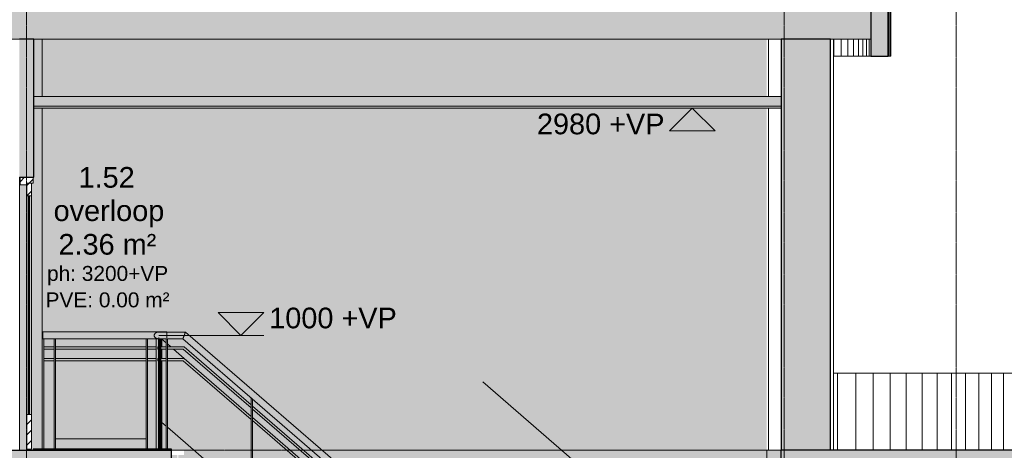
# Model space of a CAD drawing. Header units: millimetres. Extents: x -85630 to 257083, y -5697 to 14715.
# Tile 91 of 93: x 216340 to 224919, y 3990 to 7739. Entities that reach past the tile are written whole.
import ezdxf

# ---------------------------------------------------------------- set-up
doc = ezdxf.new("R2010")
doc.units = ezdxf.units.MM
doc.linetypes.add('Hidden', pattern=[7.14375, 4.7625, -2.38125])
doc.linetypes.add('THO_stramienlijn', pattern=[20, 17, -1.5, 0, -1.5])
for name, color, linetype, lineweight in [('A-AREA-IDEN', 7, 'Continuous', 13), ('A-CLNG', 7, 'Continuous', 13), ('A-CLNG-PATT', 7, 'Continuous', 13), ('A-DOOR', 7, 'Continuous', 13), ('A-FLOR', 7, 'Continuous', 18), ('A-FLOR-HRAL', 7, 'Continuous', 13), ('A-FLOR-LEVL', 7, 'Continuous', 13), ('A-FLOR-PATT', 7, 'Continuous', 25), ('A-GENM', 7, 'Continuous', 13), ('A-ROOF', 7, 'Continuous', 13), ('A-ROOF-PATT', 7, 'Continuous', 18), ('A-WALL-PATT', 7, 'Continuous', 25), ('G-ANNO-DIMS', 7, 'Continuous', 13), ('I-WALL', 7, 'Continuous', 18), ('S-COLS', 7, 'Continuous', 13), ('S-GRID', 7, 'Continuous', 13), ('S-STRS', 7, 'Continuous', 13)]:
    doc.layers.add(name, color=color, linetype=linetype, lineweight=lineweight)
doc.layers.add('A-DETL', color=7, linetype='Continuous', lineweight=13, true_color=0x00a600)
doc.styles.add('Arial_1', font='arial.ttf', dxfattribs={"height": 180})
doc.styles.add('Arial_3', font='arial.ttf', dxfattribs={"height": 130})
pattern_1 = [(45, (19207.564, -375.99), (-45.25483, 45.25483), [])]

# ---------------------------------------------------------------- blocks, each defined once
blk = doc.blocks.new('FP_140-01 doorsnede EE _plotview_')
at = {"layer": 'A-WALL-PATT', "color": 8, "lineweight": 13, "true_color": 0x808080}
for p, q in [((70165, 7070), (70165, 7570)), ((70165, 3990), (70165, 6970))]:
    blk.add_line(p, q, dxfattribs=at)
blk = doc.blocks.new('FP_141-01 doorsnede EE _plotview_')
at = {"layer": 'I-WALL'}
blk.add_line((70729.6, 3990), (70729.6, 7570), dxfattribs=at)
blk = doc.blocks.new('FP_145-01 doorsnede EE _plotview_')
at = {"layer": 'A-WALL-PATT', "color": 252, "lineweight": 13, "true_color": 0x858482}
for p, q in [((70766.6, 3990), (70766.6, 4660)), ((70923.7, 3990), (70923.7, 4660)), ((71075.8, 3990), (71075.8, 4660)), ((71222.8, 3990), (71222.8, 4660)), ((71364.8, 3990), (71364.8, 4660)), ((71501.6, 3990), (71501.6, 4660)), ((71633.2, 3990), (71633.2, 4660)), ((71759.5, 3990), (71759.5, 4660)), ((71880.5, 3990), (71880.5, 4660)), ((71996.2, 3990), (71996.2, 4660)), ((72106.5, 3990), (72106.5, 4660)), ((72211.3, 3990), (72211.3, 4660)), ((72310.7, 3990), (72310.7, 4660)), ((72404.5, 3990), (72404.5, 4660)), ((72492.8, 3990), (72492.8, 4660)), ((72575.6, 3990), (72575.6, 4660)), ((72652.7, 3990), (72652.7, 4660)), ((72724.2, 3990), (72724.2, 4660)), ((72790, 3990), (72790, 4660)), ((72850.1, 3990), (72850.1, 4660)), ((72904.5, 3990), (72904.5, 4660)), ((72953.2, 3990), (72953.2, 4660)), ((72996.1, 3990), (72996.1, 4660)), ((73033.2, 3990), (73033.2, 4660)), ((73064.6, 3990), (73064.6, 4660)), ((73090.2, 3990), (73090.2, 4660)), ((73109.9, 3990), (73109.9, 4660))]:
    blk.add_line(p, q, dxfattribs=at)
blk = doc.blocks.new('FP_148-01 doorsnede EE _plotview_')
at = {"layer": 'A-WALL-PATT', "color": 252, "lineweight": 13, "true_color": 0x858482}
for p, q in [((71215.3, 7420), (71215.3, 8520)), ((71226.3, 7420), (71226.3, 8520)), ((71230.7, 7420), (71230.7, 8520))]:
    blk.add_line(p, q, dxfattribs=at)
at = {"layer": 'I-WALL'}
blk.add_line((71229.6, 7420), (71229.6, 8520), dxfattribs=at)
blk = doc.blocks.new('FP_149-01 doorsnede EE _plotview_')
at = {"layer": 'A-WALL-PATT', "color": 252, "lineweight": 13, "true_color": 0x858482}
for p, q in [((70733.5, 7420), (70733.5, 7570)), ((70797.3, 7420), (70797.3, 7570)), ((70854.5, 7420), (70854.5, 7570)), ((70905, 7420), (70905, 7570)), ((70949, 7420), (70949, 7570)), ((70986.2, 7420), (70986.2, 7570)), ((71016.8, 7420), (71016.8, 7570)), ((71040.7, 7420), (71040.7, 7570))]:
    blk.add_line(p, q, dxfattribs=at)
blk = doc.blocks.new('NLRS_32_DO_WPB_binnen deurkozijn hout_gen_tho - dubbele deur met glas-2297752-01 doorsnede EE _plotview_')
at = {"layer": 'A-GENM'}
h = blk.add_hatch(dxfattribs=at)
h.set_pattern_fill('FP_20', color=256, style=0, pattern_type=2)
h.set_pattern_definition(pattern_1)
h.paths.add_polyline_path([(63702.635701, 6300), (63702.635701, 6317), (63756.635701, 6317), (63756.635701, 6367), (63642.635701, 6367), (63642.635701, 6300)])
at = {"layer": 'A-DOOR'}
for p, q in [((63756.635701, 6367), (63642.635701, 6367)), ((63642.635701, 6367), (63642.635701, 6300)), ((63756.635701, 6317), (63756.635701, 6367)), ((63642.635701, 6300), (63702.635701, 6300)), ((63702.635701, 6317), (63756.635701, 6317)), ((63702.635701, 6300), (63702.635701, 6317))]:
    blk.add_line(p, q, dxfattribs=at)
blk = doc.blocks.new('NLRS_32_DO_UN_deur_gen_tho - deur met glasvlak_ linksdraaiend-2297763-01 doorsnede EE _plotview_')
at = {"layer": 'A-GENM'}
h = blk.add_hatch(dxfattribs=at)
h.set_pattern_fill('FP_20', color=256, style=0, pattern_type=2)
h.set_pattern_definition(pattern_1)
h.paths.add_polyline_path([(63702.6, 4000), (63742.6, 4000), (63742.6, 4300), (63702.6, 4300)])
h.paths.add_polyline_path([(63702.6, 6205), (63742.6, 6205), (63742.6, 6315), (63702.6, 6315)])
at = {"layer": 'A-GENM', "true_color": 0xfafafa}
h = blk.add_hatch(color=7, dxfattribs=at)
h.paths.add_polyline_path([(63725.6, 4300), (63742.6, 4300), (63742.6, 6205), (63725.6, 6205), (63725.6, 4505)])
h.paths.add_polyline_path([(63702.6, 4300), (63715.6, 4300), (63715.6, 6205), (63702.6, 6205), (63702.6, 4505)])
at = {"layer": 'A-GENM', "lineweight": 18}
for p, q in [((63702.6, 6315), (63702.6, 6205)), ((63742.6, 6315), (63702.6, 6315)), ((63742.6, 6205), (63742.6, 6315)), ((63702.6, 6205), (63742.6, 6205)), ((63702.6, 4300), (63702.6, 4000)), ((63742.6, 4300), (63702.6, 4300)), ((63742.6, 4000), (63742.6, 4300)), ((63702.6, 4000), (63742.6, 4000))]:
    blk.add_line(p, q, dxfattribs=at)
at = {"layer": 'A-GENM'}
for p, q in [((63702.6, 4300), (63702.6, 6205)), ((63702.6, 6178.1), (63702.6, 5351)), ((63742.6, 4300), (63742.6, 6205)), ((63742.6, 6178.1), (63742.6, 5351)), ((63702.6, 4964), (63702.6, 4300)), ((63742.6, 4964), (63742.6, 4300))]:
    blk.add_line(p, q, dxfattribs=at)
blk = doc.blocks.new('NLRS_32_DO_UN_glasvlakvulling_gen_tho - enkelglas-2297768-01 doorsnede EE _plotview_')
at = {"layer": 'A-GENM', "true_color": 0xd7e6e6}
blk.add_hatch(color=254, dxfattribs=at).paths.add_polyline_path([(63715.6, 4300), (63725.6, 4300), (63725.6, 6205), (63715.6, 6205), (63715.6, 4505)])
at = {"layer": 'A-GENM', "lineweight": 18}
for p, q in [((63725.6, 6205), (63715.6, 6205)), ((63715.6, 6205), (63715.6, 4300)), ((63725.6, 4300), (63725.6, 6205)), ((63715.6, 4300), (63725.6, 4300))]:
    blk.add_line(p, q, dxfattribs=at)
blk = doc.blocks.new('NLRS_28_SCO_UN_koker_gen_bcb - K200_200_12_5-V173-01 doorsnede EE _plotview_')
at = {"layer": 'S-COLS', "linetype": 'Hidden', "true_color": 0x7186a5}
h = blk.add_hatch(color=252, dxfattribs=at)
h.paths.add_polyline_path([(63756.635701, 3990), (63756.635701, 4000), (63837.135701, 4000), (63837.135701, 6970), (63762.135701, 6970), (63762.135701, 6367), (63756.635701, 6367), (63756.635701, 6317), (63702.635701, 6317), (63702.635701, 6315), (63742.635701, 6315), (63742.635701, 4000), (63702.635701, 4000), (63702.635701, 6300), (63642.635701, 6300), (63642.635701, 6367), (63637.135701, 6367), (63637.135701, 3990), (63742.635701, 3990)])
h.paths.add_polyline_path([(63762.135701, 7070), (63837.135701, 7070), (63837.135701, 7570), (63762.135701, 7570)])
at = {"layer": 'S-COLS'}
for p, q in [((63837.135701, 7570), (63837.135701, 7070)), ((63837.135701, 6970), (63837.135701, 4000)), ((63637.135701, 6367), (63637.135701, 3990))]:
    blk.add_line(p, q, dxfattribs=at)
blk = doc.blocks.new('Railing - 50x12mm-V188-01 doorsnede EE _plotview_')
at = {"layer": 'A-FLOR-HRAL', "true_color": 0xbdbbb9}
blk.add_hatch(color=9, dxfattribs=at).paths.add_polyline_path([(64856.8, 4000), (64868.8, 4000), (64868.8, 4959.5), (64856.8, 4959.5), (64856.8, 4505)])
at = {"layer": 'A-FLOR-HRAL'}
for p, q in [((64868.8, 4959.5), (64856.8, 4959.5)), ((64856.8, 4959.5), (64856.8, 4000)), ((64868.8, 4000), (64868.8, 4959.5))]:
    blk.add_line(p, q, dxfattribs=at)
blk = doc.blocks.new('Railing - 800mm-2432140-01 doorsnede EE _plotview_')
at = {"layer": 'A-FLOR-HRAL', "true_color": 0xd7e6e6}
h = blk.add_hatch(color=254, dxfattribs=at)
h.paths.add_polyline_path([(65656.8, 3559.3), (65656.8, 4258.8), (65065.3, 4769.5), (64926.8, 4769.5), (64926.8, 4189.7), (65518.9, 3678.4)])
h.paths.add_polyline_path([(64914.8, 4200), (64914.8, 4769.5), (64877.8, 4769.5), (64877.8, 4232)])
h.paths.add_polyline_path([(65065.3, 4789.5), (65072.8, 4789.5), (64980.1, 4869.5), (64926.8, 4869.5), (64926.8, 4789.5), (65019.9, 4789.5)])
h.paths.add_polyline_path([(64914.8, 4790), (64914.8, 4869.5), (64877.8, 4869.5), (64877.8, 4790)])
h.paths.add_polyline_path([(64957, 4889.5), (64926.8, 4915.6), (64926.8, 4889.5)])
h.paths.add_polyline_path([(64914.8, 4890), (64914.8, 4925.9), (64877.8, 4957.9), (64877.8, 4890)])
at = {"layer": 'A-FLOR-HRAL'}
for p, q in [((64914.8, 4925.9), (64877.8, 4957.9)), ((64957, 4889.5), (64926.8, 4915.6)), ((65072.8, 4789.5), (64980.1, 4869.5)), ((64877.8, 4232), (64914.8, 4200)), ((64926.8, 4189.7), (65656.8, 3559.3))]:
    blk.add_line(p, q, dxfattribs=at)
blk = doc.blocks.new('Railing - 50x12mm-2432138-01 doorsnede EE _plotview_')
at = {"layer": 'A-FLOR-HRAL', "true_color": 0xbdbbb9}
blk.add_hatch(color=9, dxfattribs=at).paths.add_polyline_path([(65668.8, 3419.6), (65668.8, 4435.2), (65656.8, 4445.6), (65656.8, 3419.6)])
at = {"layer": 'A-FLOR-HRAL'}
for p, q in [((65668.8, 4435.2), (65656.8, 4445.6)), ((65656.8, 4445.6), (65656.8, 3419.6)), ((65668.8, 3419.6), (65668.8, 4435.2))]:
    blk.add_line(p, q, dxfattribs=at)
blk = doc.blocks.new('Railing - 800mm-2432136-01 doorsnede EE _plotview_')
at = {"layer": 'A-FLOR-HRAL', "true_color": 0xd7e6e6}
blk.add_hatch(color=254, dxfattribs=at).paths.add_polyline_path([(66456.8, 2799.4), (66456.8, 3568), (65668.8, 4248.4), (65668.8, 3479.8), (66392.8, 2854.7)])
at = {"layer": 'A-FLOR-HRAL'}
blk.add_line((65668.8, 3479.8), (66456.8, 2799.4), dxfattribs=at)
blk = doc.blocks.new('Railing - Railing-2373482-01 doorsnede EE _plotview_')
at = {"layer": 'A-FLOR-HRAL', "true_color": 0xbdbbb9}
h = blk.add_hatch(color=9, dxfattribs=at)
h.paths.add_polyline_path([(65065.3, 4869.5), (65072.8, 4889.5), (64926.8, 4889.5), (64926.8, 4869.5), (65019.9, 4869.5)])
h.paths.add_polyline_path([(64868.8, 4869.5), (64914.8, 4869.5), (64914.8, 4889.5), (64868.8, 4889.5)])
h = blk.add_hatch(color=9, dxfattribs=at)
h.paths.add_polyline_path([(67256.8, 2977.1), (67256.8, 3003.6), (66468.8, 3684), (66468.8, 3657.6), (67253.3, 2980.1)])
h.paths.add_polyline_path([(66456.8, 3668), (66456.8, 3694.4), (65668.8, 4374.8), (65668.8, 4348.4), (66450.6, 3673.3)])
h.paths.add_polyline_path([(65656.8, 4358.8), (65656.8, 4385.2), (65072.8, 4889.5), (65065.3, 4869.5), (65647.9, 4366.4)])
h = blk.add_hatch(color=9, dxfattribs=at)
h.paths.add_polyline_path([(65065.3, 4769.5), (65072.8, 4789.5), (64926.8, 4789.5), (64926.8, 4769.5)])
h.paths.add_polyline_path([(64868.8, 4769.5), (64914.8, 4769.5), (64914.8, 4789.5), (64868.8, 4789.5), (64868.8, 4782.3)])
h = blk.add_hatch(color=9, dxfattribs=at)
h.paths.add_polyline_path([(67256.8, 2877.1), (67256.8, 2903.6), (66468.8, 3584), (66468.8, 3557.6), (67182.2, 2941.6)])
h.paths.add_polyline_path([(66456.8, 3568), (66456.8, 3594.4), (65668.8, 4274.8), (65668.8, 4248.4), (66334.8, 3673.3)])
h.paths.add_polyline_path([(65656.8, 4258.8), (65656.8, 4285.2), (65072.8, 4789.5), (65065.3, 4769.5), (65532.1, 4366.4)])
at = {"layer": 'A-FLOR-HRAL'}
for p, q in [((64914.8, 4889.5), (64868.8, 4889.5)), ((64914.8, 4869.5), (64868.8, 4869.5)), ((65072.8, 4889.5), (64926.8, 4889.5)), ((65065.3, 4869.5), (64926.8, 4869.5)), ((65656.8, 4358.8), (65065.3, 4869.5)), ((65656.8, 4385.2), (65072.8, 4889.5)), ((64914.8, 4789.5), (64868.8, 4789.5)), ((64914.8, 4769.5), (64868.8, 4769.5)), ((65072.8, 4789.5), (64926.8, 4789.5)), ((65065.3, 4769.5), (64926.8, 4769.5)), ((65656.8, 4258.8), (65065.3, 4769.5)), ((65656.8, 4285.2), (65072.8, 4789.5)), ((66456.8, 3694.4), (65668.8, 4374.8)), ((66456.8, 3668), (65668.8, 4348.4)), ((66456.8, 3594.4), (65668.8, 4274.8)), ((66456.8, 3568), (65668.8, 4248.4))]:
    blk.add_line(p, q, dxfattribs=at)
for name, p in [('Railing - 50x12mm-V188-01 doorsnede EE _plotview_', (-8, 0)), ('Railing - 50x12mm-V188-01 doorsnede EE _plotview_', (0, 0)), ('Railing - 800mm-2432140-01 doorsnede EE _plotview_', (0, 0)), ('Railing - 50x12mm-2432138-01 doorsnede EE _plotview_', (0, 0)), ('Railing - 800mm-2432136-01 doorsnede EE _plotview_', (0, 0))]:
    blk.add_blockref(name, p)
blk = doc.blocks.new('Top Rail Type - Top Rail_Internal_-2373506-01 doorsnede EE _plotview_')
at = {"layer": 'A-FLOR-HRAL', "true_color": 0xe9eef1}
for points in [[(65061.6, 4959.5), (65072.8, 4989.5), (64922.8, 4989.5), (64922.8, 4970.4), (64852.8, 4971.3), (64853.6, 4969.3), (64902.6, 4967.7), (64852.8, 4967.3), (64853.6, 4960), (65059.2, 4959.5)], [(64968.3, 4989.5), (65072.8, 4989.5), (65083.9, 5019.5), (64922.8, 5018.5), (64922.8, 4989.5)], [(67253.2, 3067), (67272.8, 3089.7), (65072.8, 4989.5), (65061.9, 4959.3), (67250.6, 3069.3)], [(67272.8, 3089.7), (67292.4, 3112.4), (65083.6, 5018.7), (65072.8, 4989.5), (67239.2, 3118.7)]]:
    blk.add_hatch(color=7, dxfattribs=at).paths.add_polyline_path(points)
at = {"layer": 'A-FLOR-HRAL'}
for p, q in [((65083.9, 5019.5), (64852.8, 5019.5)), ((67292.4, 3112.4), (65083.9, 5019.5)), ((64852.8, 4969.3), (64852.8, 4970.8)), ((64852.8, 4959.5), (65061.6, 4959.5)), ((65061.6, 4959.5), (67253.2, 3067))]:
    blk.add_line(p, q, dxfattribs=at)
at = {"layer": 'A-FLOR-HRAL', "flags": 128}
for points in [[(64852.8, 4963.9), (64852.8, 4966), (64852.8, 4967.6)], [(64852.8, 4960.3), (64852.8, 4962.5), (64852.8, 4963.8)]]:
    blk.add_lwpolyline(points, dxfattribs=at)
at = {"layer": 'A-FLOR-HRAL'}
for points, knots in [([(65072.8, 4989.5), (65071.9, 4987.2), (65070.3, 4982.8), (65067.9, 4976.4), (65065.8, 4970.6), (65063.7, 4965), (65062, 4960.6), (65061.6, 4959.5), (65061.6, 4959.5)], [0, 0, 0, 0, 0.142857, 0.285714, 0.428571, 0.571429, 0.785714, 1, 1, 1, 1]), ([(65083.9, 5019.5), (65083.9, 5019.5), (65083.2, 5017.5), (65080.6, 5010.6), (65078.5, 5004.8), (65077.3, 5001.8), (65075.6, 4997.1), (65074, 4992.9), (65072.8, 4989.5)], [0, 0, 0, 0, 0.285714, 0.571429, 0.678571, 0.732143, 0.785714, 1, 1, 1, 1])]:
    blk.add_open_spline(points, degree=3, knots=knots, dxfattribs=at)
blk = doc.blocks.new('NLRS_33_GM_WPB_vloeropening schacht rechthoek met ronding_gen_tho - 5024x3875-V190-01 doorsnede EE _plotview_')
at = {"layer": 'A-GENM'}
for p, q in [((66083.8, 3990), (65998.6, 3990)), ((66083.8, 3990), (65998.6, 3990)), ((66184.2, 3990), (66114.4, 3990)), ((66184.2, 3990), (66114.4, 3990)), ((68274.9, 3990), (66276.1, 3990)), ((70149.8, 3990), (66276.1, 3990)), ((70149.8, 3990), (66485.4, 3990)), ((70205.7, 3990), (70160.4, 3990)), ((70249.8, 3990), (70219.8, 3990)), ((70274.6, 3990), (70259.8, 3990))]:
    blk.add_line(p, q, dxfattribs=at)
blk = doc.blocks.new('Railing - 50x12mm-V192-01 doorsnede EE _plotview_')
at = {"layer": 'A-FLOR-HRAL', "true_color": 0xbdbbb9}
blk.add_hatch(color=9, dxfattribs=at).paths.add_polyline_path([(64753, 4000), (64753, 4960), (64741, 4960), (64741, 4000)])
at = {"layer": 'A-FLOR-HRAL'}
for p, q in [((64753, 4960), (64741, 4960)), ((64741, 4960), (64741, 4000)), ((64753, 4000), (64753, 4960))]:
    blk.add_line(p, q, dxfattribs=at)
blk = doc.blocks.new('Railing - 800mm-2414535-01 doorsnede EE _plotview_')
at = {"layer": 'A-FLOR-HRAL', "true_color": 0xd7e6e6}
blk.add_hatch(color=254, dxfattribs=at).paths.add_polyline_path([(64188.3, 4090), (64741, 4090), (64741, 4770), (63953, 4770), (63953, 4090)])
at = {"layer": 'A-FLOR-HRAL'}
blk.add_line((63953, 4090), (64741, 4090), dxfattribs=at)
blk = doc.blocks.new('Railing - 50x12mm-V193-01 doorsnede EE _plotview_')
at = {"layer": 'A-FLOR-HRAL', "true_color": 0xbdbbb9}
h = blk.add_hatch(color=9, dxfattribs=at)
h.paths.add_polyline_path([(64848.76841, 4000), (64848.76841, 4770), (64842.76841, 4770), (64842.76841, 4790), (64848.76841, 4790), (64848.76841, 4870), (64842.76841, 4870), (64842.76841, 4890), (64848.76841, 4890), (64848.76841, 4959.5002), (64868.76841, 4959.5002), (64868.76841, 4890), (64877.76841, 4890), (64877.76841, 4960), (64827.76841, 4960), (64827.76841, 4000)])
h.paths.add_polyline_path([(64868.76841, 4000), (64877.76841, 4000), (64877.76841, 4769.5002), (64868.76841, 4769.5002), (64868.76841, 4505.03815)])
h.paths.add_polyline_path([(64868.76841, 4790), (64877.76841, 4790), (64877.76841, 4869.5002), (64868.76841, 4869.5002)])
at = {"layer": 'A-FLOR-HRAL'}
for p, q in [((64827.76841, 4000), (64827.76841, 4960)), ((64827.76841, 4960), (64877.76841, 4960)), ((64877.76841, 4960), (64877.76841, 4890)), ((64877.76841, 4869.5002), (64877.76841, 4790)), ((64877.76841, 4769.5002), (64877.76841, 4000))]:
    blk.add_line(p, q, dxfattribs=at)
blk = doc.blocks.new('Railing - 50x12mm-V194-01 doorsnede EE _plotview_')
at = {"layer": 'A-FLOR-HRAL', "true_color": 0xbdbbb9}
blk.add_hatch(color=9, dxfattribs=at).paths.add_polyline_path([(63849.135701, 4000), (63849.135701, 4960), (63837.135701, 4960), (63837.135701, 4000)])
at = {"layer": 'A-FLOR-HRAL'}
for p, q in [((63849.135701, 4960), (63837.135701, 4960)), ((63849.135701, 4000), (63849.135701, 4960))]:
    blk.add_line(p, q, dxfattribs=at)
blk = doc.blocks.new('Railing - Railing-2414592-01 doorsnede EE _plotview_')
at = {"layer": 'A-FLOR-HRAL', "true_color": 0xbdbbb9}
h = blk.add_hatch(color=9, dxfattribs=at)
h.paths.add_polyline_path([(64188.3, 4870), (64741, 4870), (64741, 4890), (63953, 4890), (63953, 4870), (64022, 4870)])
h.paths.add_polyline_path([(63855.6, 4870), (63941, 4870), (63941, 4890), (63849.1, 4890), (63849.1, 4870)])
h.paths.add_polyline_path([(64827.8, 4870), (64827.8, 4890), (64753, 4890), (64753, 4870)])
for points in [[(64848.8, 4870), (64848.8, 4890), (64842.8, 4890), (64842.8, 4870)], [(64848.8, 4770), (64848.8, 4790), (64842.8, 4790), (64842.8, 4770)]]:
    blk.add_hatch(color=9, dxfattribs=at).paths.add_polyline_path(points)
h = blk.add_hatch(color=9, dxfattribs=at)
h.paths.add_polyline_path([(63849.1, 4770), (63941, 4770), (63941, 4790), (63849.1, 4790), (63849.1, 4782.3)])
h.paths.add_polyline_path([(64753, 4770), (64827.8, 4770), (64827.8, 4790), (64753, 4790), (64753, 4782.3)])
h.paths.add_polyline_path([(63953, 4770), (64741, 4770), (64741, 4790), (63953, 4790), (63953, 4782.3)])
at = {"layer": 'A-FLOR-HRAL'}
for p, q in [((63849.1, 4890), (63941, 4890)), ((63953, 4890), (64741, 4890)), ((64753, 4890), (64827.8, 4890)), ((64842.8, 4870), (64842.8, 4890)), ((64842.8, 4890), (64848.8, 4890)), ((64868.8, 4890), (64914.8, 4890)), ((63941, 4870), (63849.1, 4870)), ((64741, 4870), (63953, 4870)), ((64827.8, 4870), (64753, 4870)), ((64848.8, 4870), (64842.8, 4870)), ((63849.1, 4790), (63941, 4790)), ((63941, 4770), (63849.1, 4770)), ((63953, 4790), (64741, 4790)), ((64741, 4770), (63953, 4770)), ((64753, 4790), (64827.8, 4790)), ((64827.8, 4770), (64753, 4770)), ((64842.8, 4770), (64842.8, 4790)), ((64842.8, 4790), (64848.8, 4790)), ((64848.8, 4770), (64842.8, 4770)), ((64868.8, 4790), (64914.8, 4790))]:
    blk.add_line(p, q, dxfattribs=at)
for name, p in [('Railing - 50x12mm-V194-01 doorsnede EE _plotview_', (0, 0)), ('Railing - 50x12mm-V192-01 doorsnede EE _plotview_', (-800, 0)), ('Railing - 50x12mm-V192-01 doorsnede EE _plotview_', (0, 0)), ('Railing - 50x12mm-V193-01 doorsnede EE _plotview_', (0, 0)), ('Railing - 50x12mm-V192-01 doorsnede EE _plotview_', (173.8, 0)), ('Railing - 800mm-2414535-01 doorsnede EE _plotview_', (0, 0))]:
    blk.add_blockref(name, p)
blk = doc.blocks.new('Top Rail Type - Top Rail_Internal_-2414595-01 doorsnede EE _plotview_')
at = {"layer": 'A-FLOR-HRAL', "true_color": 0xe9eef1}
for points in [[(64569.4, 4990), (64812.2, 4990), (64813, 4996.2), (64815.6, 5002.2), (64819.8, 5007.6), (64825.8, 5012.5), (64832.2, 5016), (64839.8, 5018.5), (64848, 5019.8), (63993.3, 5020), (63841.1, 5019.8), (63841.1, 4990), (64520.9, 4990)], [(64017.4, 4960), (64848, 4960.2), (64839.8, 4961.5), (64832.2, 4964), (64825.4, 4967.7), (64819.8, 4972.4), (64815.6, 4977.8), (64813, 4983.8), (64812.2, 4990), (63841.1, 4990), (63841.1, 4960.2), (63953, 4960.1)], [(64853.6, 4990), (64922.8, 4990), (64922.8, 5019.8), (64848, 5019.8), (64839.8, 5018.5), (64832.2, 5016), (64825.4, 5012.3), (64819.8, 5007.6), (64815.6, 5002.2), (64813, 4996.2), (64812.2, 4990)], [(64848, 4960.2), (64852.8, 4960.7), (64853.6, 4967.3), (64881, 4968.4), (64852.8, 4969.4), (64853.6, 4971.3), (64907.3, 4970.8), (64922.8, 4970.8), (64922.8, 4990), (64812.2, 4990), (64813, 4983.8), (64815.6, 4977.8), (64822.2, 4970.4), (64828.4, 4966), (64836.8, 4962.5), (64844.7, 4960.7), (64847.4, 4960.3)]]:
    blk.add_hatch(color=7, dxfattribs=at).paths.add_polyline_path(points)
at = {"layer": 'A-FLOR-HRAL'}
for p, q in [((64852.2, 5020), (63841.1, 5020)), ((64922.8, 5020), (64852.2, 5020)), ((63841.1, 4960), (64827.8, 4960)), ((64852.2, 4960), (64922.8, 4960)), ((64922.8, 4974.4), (64922.8, 4972.7)), ((64922.8, 4972.4), (64922.8, 4970.3))]:
    blk.add_line(p, q, dxfattribs=at)
at = {"layer": 'A-FLOR-HRAL', "flags": 128}
for points in [[(63841.1, 4990), (63841.1, 4996.2), (63841.1, 5002.2), (63841.1, 5007.6), (63841.1, 5012.3), (63841.1, 5016), (63841.1, 5018.5), (63841.1, 5019.8)], [(63841.1, 4960.2), (63841.1, 4961.5), (63841.1, 4964), (63841.1, 4967.7), (63841.1, 4972.4), (63841.1, 4977.8), (63841.1, 4983.8), (63841.1, 4990)], [(64922.8, 5019.8), (64922.8, 5018.5), (64922.8, 5016), (64922.8, 5012.3), (64922.8, 5007.6), (64922.8, 5002.2), (64922.8, 4996.2), (64922.8, 4990)], [(64922.8, 4990), (64922.8, 4983.8), (64922.8, 4977.8), (64922.8, 4974.6)]]:
    blk.add_lwpolyline(points, dxfattribs=at)
at = {"layer": 'A-FLOR-HRAL'}
for points, knots in [([(64812.2, 4990), (64812.2, 4992.1), (64812.7, 4996.3), (64815.3, 5002.3), (64818.9, 5006.9), (64822.4, 5010.1), (64825.3, 5012.3), (64828.6, 5014.3), (64832.1, 5016), (64835.9, 5017.5), (64839.8, 5018.6), (64843.8, 5019.4), (64848, 5019.9), (64852.2, 5020.1), (64855, 5019.9), (64856.3, 5019.8)], [0, 0, 0, 0, 0.0666667, 0.1333333, 0.2, 0.2333333, 0.2666667, 0.3, 0.3333333, 0.3666667, 0.4, 0.4333333, 0.4666667, 0.5, 0.5333333, 0.5333333, 0.5333333, 0.5333333]), ([(64852.2, 4960), (64850.8, 4960), (64848, 4960.1), (64843.8, 4960.6), (64839.8, 4961.4), (64835.9, 4962.5), (64832.1, 4964), (64828.6, 4965.7), (64825.3, 4967.7), (64822.4, 4969.9), (64818.9, 4973.1), (64815.3, 4977.7), (64812.7, 4983.7), (64812.2, 4987.9), (64812.2, 4990)], [0.5, 0.5, 0.5, 0.5, 0.5333333, 0.5666667, 0.6, 0.6333333, 0.6666667, 0.7, 0.7333333, 0.7666667, 0.8, 0.8666667, 0.9333333, 1, 1, 1, 1])]:
    blk.add_open_spline(points, degree=3, knots=knots, dxfattribs=at)
for points in [[(64848, 5019.8), (64849.4, 5019.9), (64852.2, 5020.1), (64855, 5019.9), (64856.3, 5019.8)], [(64852.2, 4960), (64850.8, 4960), (64849.4, 4960.1), (64848, 4960.2)]]:
    blk.add_open_spline(points, degree=3, dxfattribs=at)
blk = doc.blocks.new('Spot Elevations - arrow above 13mm-511644-01 doorsnede EE _plotview_')
at = {"layer": 'G-ANNO-DIMS'}
for p, q in [((-511.5, 8720), (-311.5, 8520)), ((-111.5, 8720), (-511.5, 8720)), ((-311.5, 8520), (-111.5, 8720)), ((-511.5, 8520), (-111.5, 8520))]:
    blk.add_line(p, q, dxfattribs=at)
blk = doc.blocks.new('Spot Elevations - arrow below 13mm-1358115-01 doorsnede EE _plotview_')
at = {"layer": 'G-ANNO-DIMS'}
for p, q in [((23324.759169, 6770), (23524.759169, 6970)), ((23324.759169, 6970), (23724.759169, 6970)), ((23524.759169, 6970), (23724.759169, 6770)), ((23724.759169, 6770), (23324.759169, 6770))]:
    blk.add_line(p, q, dxfattribs=at)

msp = doc.modelspace()

# ---------------------------------------------------------------- hatches: boundary and pattern name
at = {"layer": 'A-CLNG', "true_color": 0xebebeb}
msp.add_hatch(color=7, dxfattribs=at).paths.add_polyline_path([(222876.2199927, 6970), (222974.4015294, 6970), (222974.4015294, 6985), (216462.3338148, 6985), (216462.3338148, 6970), (221545.61103, 6970)])
at = {"layer": 'A-CLNG-PATT', "true_color": 0xc8ffff}
msp.add_hatch(color=7, dxfattribs=at).paths.add_polyline_path([(222876.2199927, 6985), (222974.4015294, 6985), (222974.4015294, 7070), (216462.3338148, 7070), (216462.3338148, 6985), (221545.61103, 6985)])
at = {"layer": 'A-FLOR', "true_color": 0x7f7f7f}
h = msp.add_hatch(color=8, dxfattribs=at)
h.paths.add_polyline_path([(161370.5589453, 3580), (164227.4928897, 3580), (164227.4928897, 3990), (161370.5589453, 3990)])
h.paths.add_polyline_path([(225821.30548, 3580), (225821.30548, 3990), (222972.8074489, 3990), (222972.8074489, 3580), (225537.4379181, 3580)])
h.paths.add_polyline_path([(170737.3338148, 3580), (176899.8338148, 3580), (176899.8338148, 3990), (170737.3338148, 3990), (170737.3338148, 3950.5146656)])
h.paths.add_polyline_path([(217662.9665238, 3580), (217662.9665238, 3990), (210299.8338148, 3990), (210299.8338148, 3580), (217553.7841419, 3580)])
h.paths.add_polyline_path([(179099.8338148, 3580), (179262.3338148, 3580), (179262.3338148, 3990), (179099.8338148, 3990)])
h.paths.add_polyline_path([(189937.3338148, 3580), (197262.3338148, 3580), (197261.9974608, 3990), (189937.3338148, 3990), (189937.3338148, 3950.5146656)])
h.paths.add_polyline_path([(208099.8338148, 3580), (208099.8338148, 3990), (207937.3338148, 3990), (207937.3338148, 3580)])
at = {"layer": 'A-FLOR-PATT', "lineweight": 13}
h = msp.add_hatch(dxfattribs=at)
h.set_pattern_fill('FP_23', color=256, angle=-225, style=0, pattern_type=2)
h.set_pattern_definition([(225, (217059.9, 4000), (141.42, -141.42), [])])
h.paths.add_polyline_path([(216456.8338148, 3990), (217662.9665238, 3990), (217662.9665238, 4000), (216456.8338148, 4000)])
at = {"layer": 'A-FLOR-PATT', "true_color": 0xf0f0f0}
h = msp.add_hatch(color=7, dxfattribs=at)
h.paths.add_polyline_path([(222841.7627489, 3580), (222841.7627489, 3690), (222849.9665238, 3690), (222849.4724325, 3990), (218976.6943794, 3989.6845392), (219451.1253797, 3580), (222210.9155114, 3580)])
h.paths.add_polyline_path([(217662.9665238, 3580), (217844.3599085, 3580), (217662.9665238, 3736.6382997)])
h.paths.add_polyline_path([(219173.6158894, 3580), (219258.8188483, 3580), (219168.9665238, 3657.5900144), (219168.9665238, 3584.0148582)])
h.paths.add_polyline_path([(219359.3223176, 3580), (219168.9665238, 3743.8127439), (219169.0167595, 3683.9714783), (219289.419869, 3580), (219354.2164799, 3580)])
h.paths.add_polyline_path([(219156.9665238, 3594.3771964), (219156.9665238, 3667.9523526), (218784.0225317, 3990), (218698.8195728, 3990), (219065.6252912, 3673.2529249)])
h.paths.add_polyline_path([(219156.9665238, 3694.3771964), (219156.9665238, 3754.7399307), (218884.3931046, 3990), (218814.6235524, 3990), (219144.2126064, 3705.3905635)])
msp.add_hatch(color=7, dxfattribs=at).paths.add_polyline_path([(222965.0870927, 3580), (222972.8074489, 3580), (222972.8074489, 3990), (222849.9665238, 3990), (222849.9665238, 3690), (222855.2117622, 3690), (222855.2117622, 3580), (222935.8888692, 3580)])
at = {"layer": 'A-ROOF-PATT', "lineweight": 13, "true_color": 0xafafaf}
h = msp.add_hatch(color=253, dxfattribs=at)
h.paths.add_polyline_path([(163443.7813813, 7570), (177399.8338148, 7570), (177399.8338148, 8400), (163443.7813813, 8400), (163443.7813813, 7832.1790356)])
h.paths.add_polyline_path([(197594.6497015, 7570), (198399.8338148, 7570), (198399.8338148, 8400), (197529.8338148, 8400), (197529.8338148, 7570)])
h.paths.add_polyline_path([(223755.8862483, 7570), (223755.8862483, 8400), (209799.8338148, 8400), (209799.8338148, 7570), (223541.5244741, 7570)])
h.paths.add_polyline_path([(189669.8338148, 7570), (189669.8338148, 8400), (188799.8338148, 8400), (188799.8338148, 7570), (189610.9959253, 7570)])
h.paths.add_polyline_path([(178599.8338148, 7570), (180399.8338148, 7570), (180399.8338148, 8400), (178599.8338148, 8400), (178599.8338148, 7832.1790356)])
h.paths.add_polyline_path([(208599.8338148, 7570), (208599.8338148, 8400), (206799.8338148, 8400), (206799.8338148, 7570), (208239.521403, 7570)])
h.paths.add_polyline_path([(181599.8338148, 7570), (183999.8338148, 7570), (183999.8338148, 8400), (181599.8338148, 8400), (181599.8338148, 7832.1790356)])
h.paths.add_polyline_path([(199599.8338148, 7570), (201999.8338148, 7570), (201999.8338148, 8400), (199599.8338148, 8400), (199599.8338148, 7832.1790356)])
h.paths.add_polyline_path([(187599.8338148, 7570), (187599.8338148, 8400), (185199.8338148, 8400), (185199.8338148, 7570), (186949.7779999, 7570)])
h.paths.add_polyline_path([(205599.8338148, 7570), (205599.8338148, 8400), (203199.8338148, 8400), (203199.8338148, 7570), (205578.3034776, 7570)])
at = {"layer": 'A-WALL-PATT', "lineweight": 18, "true_color": 0x808080}
for points in [[(223906.1520923, 7420), (223906.1520923, 8520), (223755.8862483, 8520), (223755.8862483, 7420)], [(223405.2420766, 3990), (223405.2420766, 7570), (222974.4015294, 7570), (222974.4015294, 3990)]]:
    msp.add_hatch(color=8, dxfattribs=at).paths.add_polyline_path(points)
at = {"layer": 'A-WALL-PATT', "lineweight": 18, "true_color": 0xd7e6e6}
msp.add_hatch(color=254, dxfattribs=at).paths.add_polyline_path([(216462.3338148, 6367), (216462.3338148, 7570), (216337.3338148, 7570), (216337.3338148, 6367)])
at = {"layer": 'A-WALL-PATT', "lineweight": 18, "true_color": 0xf0f0f0}
h = msp.add_hatch(color=7, dxfattribs=at)
h.paths.add_polyline_path([(218823.8951998, 3990), (218884.3931046, 3990.1147598), (218368.9665238, 4434.9973243), (218368.9665238, 4374.8374036), (218814.6235524, 3990), (218820.7704363, 3990)])
h.paths.add_polyline_path([(219050.6402908, 3990), (222849.4724325, 3990), (222849.4724325, 6970), (216537.3338148, 6970), (216537.3338148, 4960), (216549.3338148, 4960), (216549.3338148, 4890), (216641.1501693, 4890), (216641.1501693, 4960), (216653.1501693, 4960), (216653.1501693, 4890), (217441.1501693, 4890), (217441.1501693, 4960), (217453.1501693, 4960), (217453.1501693, 4890), (217527.9665238, 4890), (217527.9665238, 4960), (216541.3338148, 4960.6555717), (216541.3338148, 5019.8356569), (217622.9665238, 5019.8356569), (217622.9665238, 5019.5002), (217784.9978952, 5018.7480374), (218976.3290631, 3990), (219038.0689675, 3990)])
h.paths.add_polyline_path([(218777.0737484, 3990), (218784.0225317, 3990), (218368.9665238, 4348.4125599), (218368.9665238, 4274.8374036), (218698.8195728, 3990), (218718.0669843, 3990)])
h.paths.add_polyline_path([(216888.4796606, 4000), (217441.1501693, 4000), (217441.1501693, 4090), (216653.1501693, 4090), (216653.1501693, 4000)])
h.paths.add_polyline_path([(216641.1501693, 4000), (216641.1501693, 4770), (216549.3338148, 4770), (216549.3338148, 4000)])
h.paths.add_polyline_path([(217453.1501693, 4000), (217527.9665238, 4000), (217527.9665238, 4770), (217453.1501693, 4770), (217453.1501693, 4505.0381471)])
h.paths.add_polyline_path([(218356.9665238, 4285.1997418), (218356.9665238, 4358.774898), (217765.526299, 4869.5002), (217680.3233401, 4869.5002), (218262.9249666, 4366.4072767)])
h.paths.add_polyline_path([(218356.9665238, 4385.1997418), (218355.8337235, 4446.5406811), (217761.8061867, 4959.5002), (217626.9665238, 4959.5002), (217626.9665238, 4915.5753145), (217657.1625442, 4889.5002), (217772.9665238, 4889.5002), (218353.4007609, 4388.2788786)])
h.paths.add_polyline_path([(217221.1319012, 4790), (217441.1501693, 4790), (217441.1501693, 4870), (216653.1501693, 4870), (216653.1501693, 4790), (217054.8057809, 4790)])
h.paths.add_polyline_path([(217527.9665238, 4790), (217527.9665238, 4870), (217453.1501693, 4870), (217453.1501693, 4790)])
h.paths.add_polyline_path([(216549.3338148, 4790), (216641.1501693, 4790), (216641.1501693, 4870), (216549.3338148, 4870)])
h.paths.add_polyline_path([(217614.9665238, 4925.9376527), (217614.9665238, 4959.5002), (217577.9665238, 4959.5002), (217577.9665238, 4957.8881955)])
h.paths.add_polyline_path([(221545.61103, 7070), (222849.4724325, 7070), (222849.4724325, 7570), (216537.3338148, 7570), (216537.3338148, 7070), (220215.0020673, 7070)])
at = {"layer": 'S-STRS', "true_color": 0xeac793}
h = msp.add_hatch(color=31, dxfattribs=at)
h.paths.add_polyline_path([(219894.3659619, 1809.762), (219912.9665238, 1859.762), (219912.9665238, 2049.7382), (219692.9665238, 2049.7382), (219692.9665238, 2239.7144), (219472.9665238, 2239.7144), (219472.9665238, 2377), (219467.4665238, 2377), (219467.4665238, 2178.4016956), (219790.1423802, 1899.762)])
h.paths.add_polyline_path([(219922.9665238, 1899.762), (219927.8469734, 1899.762), (219966.9665238, 2004.9189049), (219966.9665238, 2049.7382), (219962.9665238, 2049.7382), (219962.9665238, 2034.3031273), (219945.0920953, 2049.7382), (219922.9665238, 2049.7382), (219922.9665238, 2034.3031273)])
h.paths.add_polyline_path([(219978.9665238, 2037.1759949), (220024.5698954, 2159.762), (219978.9665238, 2199.1417966)])
h.paths.add_polyline_path([(219898.7705035, 2089.7382), (219725.0920953, 2239.7144), (219702.9665238, 2239.7144), (219702.9665238, 2089.7382), (219752.9665238, 2089.7382)])
h.paths.add_polyline_path([(219353.4665238, 2276.8439083), (219353.4665238, 2377), (219347.9665238, 2377), (219347.9665238, 2416.1904762), (219472.9665238, 2416.1904762), (219472.9665238, 2429.6906), (219252.9665238, 2429.6906), (219252.9665238, 2619.6668), (219032.9665238, 2619.6668), (219032.9665238, 2809.643), (218812.9665238, 2809.643), (218812.9665238, 2999.6192), (218592.9665238, 2999.6192), (218592.9665238, 3189.5954), (218372.9665238, 3189.5954), (218372.9665238, 3379.5716), (218152.9665238, 3379.5716), (218152.9665238, 3569.5478), (217932.9665238, 3569.5478), (217932.9665238, 3759.524), (217712.9665238, 3759.524), (217712.9665238, 3949.5002), (217662.9665238, 3949.5002), (217662.9665238, 3736.6382997), (219341.7699593, 2286.9442214)])
h.paths.add_polyline_path([(219678.7705035, 2279.7144), (219505.0920953, 2429.6906), (219482.9665238, 2429.6906), (219482.9665238, 2279.7144)])
h.paths.add_polyline_path([(219458.7705035, 2469.6906), (219285.0920953, 2619.6668), (219262.9665238, 2619.6668), (219262.9665238, 2469.6906), (219407.4665238, 2469.6906)])
h.paths.add_polyline_path([(219238.7705035, 2659.6668), (219168.9665238, 2719.9445036), (219168.9665238, 2659.6668)])
h.paths.add_polyline_path([(219156.9665238, 2659.6668), (219156.9665238, 2799.3890964), (218368.9665238, 3479.8493036), (218368.9665238, 3419.5716), (218432.9665238, 3419.5716), (218432.9665238, 3379.5716), (218382.9665238, 3379.5716), (218382.9665238, 3229.5954), (218652.9665238, 3229.5954), (218652.9665238, 3189.5954), (218602.9665238, 3189.5954), (218602.9665238, 3039.6192), (218872.9665238, 3039.6192), (218872.9665238, 2999.6192), (218822.9665238, 2999.6192), (218822.9665238, 2849.643), (219092.9665238, 2849.643), (219092.9665238, 2809.643), (219042.9665238, 2809.643), (219042.9665238, 2659.6668)])
h.paths.add_polyline_path([(218356.9665238, 3419.5716), (218356.9665238, 3559.2938964), (217626.9665238, 4189.6694691), (217626.9665238, 4000), (217662.9665238, 4000), (217662.9665238, 3989.5002), (217772.9665238, 3989.5002), (217772.9665238, 3949.5002), (217722.9665238, 3949.5002), (217722.9665238, 3799.524), (217992.9665238, 3799.524), (217992.9665238, 3759.524), (217942.9665238, 3759.524), (217942.9665238, 3609.5478), (218212.9665238, 3609.5478), (218212.9665238, 3569.5478), (218162.9665238, 3569.5478), (218162.9665238, 3419.5716), (218219.0886233, 3419.5716)])
h.paths.add_polyline_path([(217577.9665238, 4000), (217614.9665238, 4000), (217614.9665238, 4200.0318073), (217577.9665238, 4231.98235)])

# ---------------------------------------------------------------- linework, layer by layer
at = {"layer": 'A-CLNG'}
for p, q in [((222974.4015294, 7070), (216462.3338148, 7070)), ((222974.4015294, 6985), (216462.3338148, 6985)), ((216462.3338148, 6970), (222974.4015294, 6970))]:
    msp.add_line(p, q, dxfattribs=at)
at = {"layer": 'A-DETL', "color": 5, "true_color": 0x0000ff}
msp.add_line((222795.4665238, 2489.9762), (220376.2250964, 4584.5575224), dxfattribs=at)
at = {"layer": 'A-FLOR', "lineweight": 25}
for p, q in [((210299.8338148, 3990), (217662.9665238, 3990)), ((217662.9665238, 4000), (216456.8338148, 4000)), ((216456.8338148, 4000), (216456.8338148, 3990)), ((217662.9665238, 3580), (217662.9665238, 4000)), ((225821.30548, 3990), (222972.8074489, 3990)), ((222972.8074489, 3990), (222972.8074489, 3580))]:
    msp.add_line(p, q, dxfattribs=at)
at = {"layer": 'A-FLOR'}
for p, q in [((218976.3290631, 3990), (222849.9665238, 3990)), ((222849.9665238, 3690), (222849.9665238, 3990)), ((222879.2988268, 3990), (222972.8074489, 3990))]:
    msp.add_line(p, q, dxfattribs=at)
at = {"layer": 'A-FLOR-LEVL', "color": 5, "linetype": 'THO_stramienlijn', "true_color": 0x0000ff}
msp.add_line((153843.3532355, 3990), (234679.3367399, 3990), dxfattribs=at)
at = {"layer": 'A-ROOF', "lineweight": 18}
msp.add_line((209799.8338148, 7570), (223755.8862483, 7570), dxfattribs=at)
at = {"layer": 'G-ANNO-DIMS'}
for p, q in [((222072.4739938, 6970), (222000.4693808, 6970)), ((217552.9665238, 4989.5002), (217947.0953851, 4989.5002)), ((217947.0953851, 4989.5002), (218467.9059116, 4989.5002))]:
    msp.add_line(p, q, dxfattribs=at)
at = {"layer": 'I-WALL', "lineweight": 25}
for p, q in [((223755.8862483, 8520), (223755.8862483, 7420)), ((223906.1520923, 7420), (223906.1520923, 8520)), ((216462.3338148, 7570), (216337.3338148, 7570)), ((216462.3338148, 6367), (216462.3338148, 7570)), ((223405.2420766, 7570), (222974.4015294, 7570)), ((222974.4015294, 7570), (222974.4015294, 3990)), ((223405.2420766, 3990), (223405.2420766, 7570)), ((223755.8862483, 7420), (223906.1520923, 7420)), ((216337.3338148, 6367), (216462.3338148, 6367))]:
    msp.add_line(p, q, dxfattribs=at)
at = {"layer": 'I-WALL'}
for p, q in [((223755.8862483, 7420), (223431.2748285, 7420)), ((223906.1520923, 7420), (223929.823159, 7420)), ((223430.9132587, 4660), (225821.30548, 4660)), ((218698.8195728, 3990), (218784.0225317, 3990)), ((218814.6235524, 3990), (218884.3931046, 3990)), ((222879.2988268, 3990), (222849.9665238, 3990))]:
    msp.add_line(p, q, dxfattribs=at)
at = {"layer": 'S-GRID', "color": 5, "linetype": 'THO_stramienlijn', "true_color": 0x0000ff}
for p, q in [((216399.8338148, -4350), (216399.8338148, 13370)), ((222999.8338148, -4350), (222999.8338148, 13370)), ((224499.8338148, -4350), (224499.8338148, 13370))]:
    msp.add_line(p, q, dxfattribs=at)

# ---------------------------------------------------------------- block references
at = {"layer": 'A-FLOR-HRAL'}
for name in ['Top Rail Type - Top Rail_Internal_-2414595-01 doorsnede EE _plotview_', 'Top Rail Type - Top Rail_Internal_-2373506-01 doorsnede EE _plotview_', 'Railing - Railing-2414592-01 doorsnede EE _plotview_', 'Railing - Railing-2373482-01 doorsnede EE _plotview_']:
    msp.add_blockref(name, (152700.1981138, 0), dxfattribs=at)
at = {"layer": 'A-GENM'}
for name in ['NLRS_32_DO_WPB_binnen deurkozijn hout_gen_tho - dubbele deur met glas-2297752-01 doorsnede EE _plotview_', 'NLRS_32_DO_UN_deur_gen_tho - deur met glasvlak_ linksdraaiend-2297763-01 doorsnede EE _plotview_', 'NLRS_32_DO_UN_glasvlakvulling_gen_tho - enkelglas-2297768-01 doorsnede EE _plotview_', 'NLRS_33_GM_WPB_vloeropening schacht rechthoek met ronding_gen_tho - 5024x3875-V190-01 doorsnede EE _plotview_']:
    msp.add_blockref(name, (152700.1981138, 0), dxfattribs=at)
at = {"layer": 'G-ANNO-DIMS'}
msp.add_blockref('Spot Elevations - arrow below 13mm-1358115-01 doorsnede EE _plotview_', (198675.7102118, 0), dxfattribs=at)
at = {"layer": 'G-ANNO-DIMS', "extrusion": (0, 0, -1)}
msp.add_blockref('Spot Elevations - arrow above 13mm-511644-01 doorsnede EE _plotview_', (-217956.4192863, -3530.4998), dxfattribs=at)
at = {"layer": 'I-WALL'}
for name in ['FP_149-01 doorsnede EE _plotview_', 'FP_148-01 doorsnede EE _plotview_', 'FP_140-01 doorsnede EE _plotview_', 'FP_141-01 doorsnede EE _plotview_', 'FP_145-01 doorsnede EE _plotview_']:
    msp.add_blockref(name, (152700.1981138, 0), dxfattribs=at)
at = {"layer": 'S-COLS', "linetype": 'Hidden'}
msp.add_blockref('NLRS_28_SCO_UN_koker_gen_bcb - K200_200_12_5-V173-01 doorsnede EE _plotview_', (152700.1981138, 0), dxfattribs=at)

# ---------------------------------------------------------------- texts
at = {"layer": 'A-AREA-IDEN', "attachment_point": 1}
for s, insert, char_height, width, style in [('1.52', (216853.042058, 6456.1470078), 180, 585.231875, 'Arial_1'), ('overloop', (216635.6234507, 6166.029077), 180, 1122.3625, 'Arial_1'), ('2.36 m²', (216678.042058, 5873.2767105), 180, 1010.12625, 'Arial_1'), ('ph: 3200+VP', (216578.542058, 5594.6286113), 130, 1250.6325, 'Arial_3'), ('PVE: 0.00 m²', (216565.542058, 5364.6286113), 130, 1282.7, 'Arial_3')]:
    msp.add_mtext(s, dxfattribs=dict(at, insert=insert, char_height=char_height, width=width, style=style))
at = {"layer": 'G-ANNO-DIMS', "char_height": 180, "width": 1328.794312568, "attachment_point": 1, "line_spacing_factor": 0.941778, "style": 'Arial_1'}
for s, insert in [('2980 +VP', (220846.8050839, 6921.1479684)), ('1000 +VP', (218514.2416147, 5231.6575419))]:
    msp.add_mtext(s, dxfattribs=dict(at, insert=insert))

doc.saveas('drawing.dxf')
